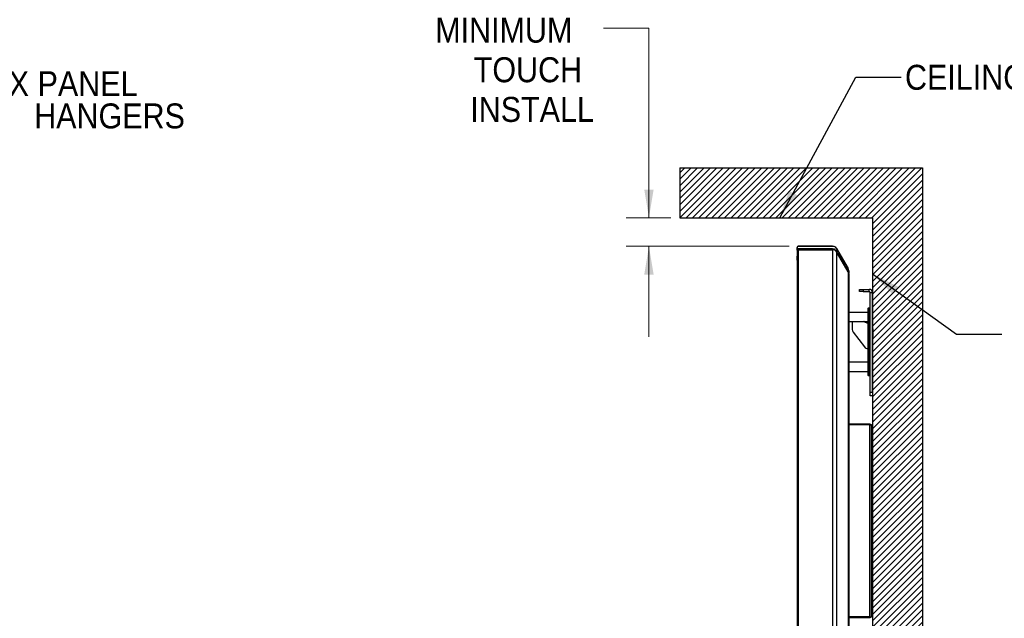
# Model space of a CAD drawing. Header units: millimetres. Extents: x 0 to 844, y -2 to 552.
# Tile 22 of 65: x 390 to 528, y 251 to 335. Entities that reach past the tile are written whole.
import ezdxf

# ---------------------------------------------------------------- set-up
doc = ezdxf.new("R2010")
doc.units = ezdxf.units.MM
doc.styles.add('SLDTEXTSTYLE0', font='GOTHIC.TTF', dxfattribs={"width": 0.913})
doc.styles.get("Standard").update_dxf_attribs({"font": 'GOTHIC.TTF'})
doc.dimstyles.new('SLDDIMSTYLE6', dxfattribs={"dimtxt": 0.18, "dimasz": 3.9624, "dimexe": 0, "dimexo": 0.0625, "dimgap": 0, "dimtad": 0, "dimtih": 1, "dimtoh": 1, "dimdec": 0, "dimrnd": 1e-09, "dimzin": 0, "dimdsep": 46, "dimtxsty": 'STANDARD', "dimsah": 1, "dimcen": 0.09, "dimadec": 0, "dimazin": 0, "dimtfac": 3.9624, "dimtdec": 0, "dimtofl": 0, "dimtmove": 0, "dimatfit": 3, "dimfxl": 1, "dimfrac": 2, "dimtolj": 1, "dimtzin": 0, "dimarcsym": 0})
doc.dimstyles.new('SLDDIMSTYLE7', dxfattribs={"dimtxt": 3.5, "dimasz": 3.9624, "dimexe": 0, "dimexo": 0.0625, "dimgap": 0.875, "dimtad": 0, "dimtih": 1, "dimtoh": 1, "dimdec": 0, "dimlfac": 10, "dimrnd": 1e-09, "dimzin": 12, "dimdsep": 46, "dimtxsty": 'SLDTEXTSTYLE0', "dimsah": 1, "dimcen": 0.09, "dimadec": 0, "dimazin": 3, "dimtfac": 1, "dimtdec": 0, "dimtmove": 0, "dimatfit": 0, "dimfxl": 1, "dimfrac": 2, "dimtolj": 1, "dimtzin": 12, "dimarcsym": 0})

# ---------------------------------------------------------------- blocks, each defined once
blk = doc.blocks.new('SW_NOTE_0_6')
at = {"color": 0, "linetype": 'Continuous', "lineweight": 0, "char_height": 3.5, "attachment_point": 1, "style": 'SLDTEXTSTYLE0'}
for s, insert in [('2X PANEL', (0.52, 1.78)), ('     HANGERS', (0.52, -2.74))]:
    blk.add_mtext(s, dxfattribs=dict(at, insert=insert))
blk = doc.blocks.new('_D_13')
at = {"color": 7, "linetype": 'Continuous', "lineweight": 0}
for p, q in [((461.47, 346.78), (460.4, 346.78)), ((460.4, 346.78), (460.4, 341.23)), ((467.93, 346.78), (469, 346.78)), ((469, 346.78), (469, 341.23)), ((460.4, 341.23), (461.47, 341.23)), ((469, 341.23), (467.93, 341.23)), ((472.19, 333.41), (478.54, 333.41)), ((478.54, 333.41), (478.54, 306.85)), ((481.6, 306.85), (475.37, 306.85)), ((498.21, 302.85), (475.37, 302.85)), ((478.54, 302.85), (478.54, 290.15))]:
    blk.add_line(p, q, dxfattribs=at)
at = {"color": 7, "linetype": 'Continuous', "lineweight": 18}
for points in [[(478.54, 306.85), (479.2, 310.81), (477.88, 310.81)], [(478.54, 302.85), (477.88, 298.88), (479.2, 298.88)]]:
    blk.add_solid(points, dxfattribs=at)
at = {"color": 7, "linetype": 'Continuous', "lineweight": 18, "char_height": 3.5, "attachment_point": 1, "style": 'SLDTEXTSTYLE0'}
for s, insert in [('1.6', (461.47, 345.7)), ('40', (464.89, 340.46)), ('MINIMUM', (448.58, 334.9)), ('TOUCH', (453.98, 329.35)), ('INSTALL', (453.49, 323.79))]:
    blk.add_mtext(s, dxfattribs=dict(at, insert=insert))

msp = doc.modelspace()

# ---------------------------------------------------------------- hatches: boundary and pattern name
at = {"linetype": 'Continuous'}
h = msp.add_hatch(dxfattribs=at)
h.set_pattern_fill('ANSI31', scale=0.2, style=0)
h.paths.add_polyline_path([(509.865603, 158.846181), (516.865603, 158.846181), (516.865603, 313.846181), (482.865603, 313.846181), (482.865603, 306.846181), (509.865603, 306.846181)], flags=0)

# ---------------------------------------------------------------- linework, layer by layer
at = {"color": 254, "linetype": 'Continuous', "lineweight": 25}
for p, q in [((482.865603, 313.846181), (516.865603, 313.846181)), ((482.865603, 313.846181), (482.865603, 306.846181)), ((516.865603, 313.846181), (516.865603, 158.846181)), ((482.865603, 306.846181), (509.865603, 306.846181)), ((509.865603, 306.846181), (509.865603, 158.846181))]:
    msp.add_line(p, q, dxfattribs=at)
at = {"color": 7, "linetype": 'Continuous', "lineweight": 25}
for p, q in [((499.323305, 302.6731), (499.323278, 302.672012)), ((499.323305, 302.30083), (499.323278, 302.299762)), ((499.323877, 302.696267), (499.323305, 302.6731)), ((499.323877, 302.324059), (499.323305, 302.30083)), ((504.288258, 302.849097), (499.473875, 302.849097)), ((499.473875, 302.374833), (499.473875, 170.253721)), ((499.473875, 302.374833), (504.288258, 302.374833)), ((499.483987, 302.474786), (499.484457, 302.424833)), ((499.484457, 302.424833), (504.288258, 302.424833)), ((499.484457, 302.424833), (499.484457, 302.40783)), ((504.288258, 302.40783), (499.484457, 302.40783)), ((504.288258, 302.424833), (504.288831, 302.474774)), ((504.288258, 302.424833), (504.288258, 302.40783)), ((504.301897, 302.407481), (504.288258, 302.40783)), ((504.288258, 302.374833), (504.288258, 170.253721)), ((504.838184, 302.531597), (506.457802, 299.726337)), ((499.339541, 300.920726), (499.297662, 300.922071)), ((499.323875, 302.224833), (499.323875, 170.403721)), ((504.838184, 302.057333), (504.838184, 170.571221)), ((506.457802, 299.252073), (504.838184, 302.057333)), ((506.457802, 299.252073), (506.457802, 173.376481)), ((506.542875, 299.0108), (506.542875, 299.033762)), ((506.542875, 298.934573), (506.542875, 299.0108)), ((506.542875, 298.934573), (506.542875, 173.693981)), ((508.065603, 296.511493), (508.065603, 296.815277)), ((508.065603, 296.815277), (508.565603, 296.815277)), ((508.565603, 296.815277), (508.565603, 296.511493)), ((508.565603, 296.815277), (509.409419, 296.815277)), ((509.409419, 296.511493), (509.409419, 296.815277)), ((508.565603, 296.511493), (508.065603, 296.511493)), ((508.565603, 296.511493), (509.409419, 296.511493)), ((509.561819, 296.359093), (509.865603, 296.359093)), ((509.561819, 282.406493), (509.561819, 296.359093)), ((509.865603, 282.406493), (509.865603, 296.359093)), ((509.308035, 294.211777), (509.258035, 294.161777)), ((509.258035, 292.941777), (509.258035, 294.161777)), ((509.308035, 294.211777), (509.308035, 292.941777)), ((509.308035, 294.211777), (509.511819, 294.211777)), ((509.511819, 292.941777), (509.511819, 294.211777)), ((509.561819, 294.161777), (509.511819, 294.211777)), ((509.258035, 293.576777), (506.542875, 293.576777)), ((509.258035, 285.956777), (509.258035, 292.941777)), ((509.308035, 292.941777), (509.258035, 292.941777)), ((509.308035, 292.941777), (509.308035, 285.956777)), ((509.511819, 292.941777), (509.308035, 292.941777)), ((509.511819, 285.956777), (509.511819, 292.941777)), ((509.561819, 292.941777), (509.511819, 292.941777)), ((506.542875, 292.306777), (509.258035, 292.306777)), ((507.021819, 292.306777), (507.021819, 291.20108)), ((509.207481, 292.010546), (508.731231, 292.285509)), ((509.925603, 291.284277), (509.865603, 291.284277)), ((509.925603, 291.284277), (509.925603, 290.154277)), ((507.152548, 290.815158), (508.736198, 288.745855)), ((509.865603, 290.154277), (509.925603, 290.154277)), ((509.24047, 288.496777), (509.258035, 288.496777)), ((509.258035, 286.591777), (506.542875, 286.591777)), ((509.258035, 284.736777), (509.258035, 285.956777)), ((509.258035, 285.956777), (509.308035, 285.956777)), ((509.308035, 285.956777), (509.308035, 284.686777)), ((509.308035, 285.956777), (509.511819, 285.956777)), ((509.511819, 284.686777), (509.511819, 285.956777)), ((509.511819, 285.956777), (509.561819, 285.956777)), ((506.542875, 285.321777), (509.258035, 285.321777)), ((509.258035, 284.736777), (509.308035, 284.686777)), ((509.511819, 284.686777), (509.308035, 284.686777)), ((509.511819, 284.686777), (509.561819, 284.736777)), ((509.561819, 282.406493), (509.865603, 282.406493)), ((509.561819, 281.906493), (509.561819, 282.406493)), ((509.865603, 281.906493), (509.561819, 281.906493)), ((509.865603, 282.406493), (509.865603, 281.906493)), ((509.524451, 277.939277), (506.542875, 277.939277)), ((506.584308, 278.770722), (506.585372, 278.771486)), ((506.600464, 278.675993), (506.584308, 278.674295)), ((506.584308, 278.60426), (506.600464, 278.602561)), ((506.585372, 278.507068), (506.584308, 278.507833)), ((506.584308, 277.820722), (506.585372, 277.821486)), ((506.600464, 277.725993), (506.584308, 277.724295)), ((506.584308, 277.65426), (506.600464, 277.652561)), ((506.585372, 277.557068), (506.584308, 277.557833)), ((509.524451, 277.817865), (506.585073, 277.817865)), ((509.524451, 277.810794), (506.586891, 277.810794)), ((509.524451, 277.939277), (509.524451, 277.817865)), ((509.524451, 250.91776), (509.524451, 277.810794)), ((509.706823, 277.756905), (509.706823, 250.971649)), ((506.584915, 255.310895), (506.600464, 255.311903)), ((506.600464, 255.336013), (506.58537, 255.333993)), ((506.600464, 255.242542), (506.597992, 255.242873)), ((509.524451, 250.91776), (506.542875, 250.91776)), ((509.524451, 250.910689), (506.542875, 250.910689)), ((509.524451, 250.789277), (506.542875, 250.789277)), ((509.524451, 250.789277), (509.524451, 250.910689))]:
    msp.add_line(p, q, dxfattribs=at)
at = {"color": 8, "linetype": 'Continuous', "lineweight": 25}
for p, q in [((499.323278, 302.299762), (499.350281, 302.298924)), ((499.323303, 302.30083), (499.350719, 302.300153)), ((504.301897, 302.407481), (504.325601, 302.373734)), ((506.468988, 299.331528), (506.420853, 299.31607)), ((506.542875, 299.0108), (506.5383, 299.010665))]:
    msp.add_line(p, q, dxfattribs=at)
at = {"color": 7, "linetype": 'Continuous', "lineweight": 25, "flags": 128}
for points in [[(499.323278, 302.672012), (499.29957, 301.709696), (499.2896, 301.304873)], [(499.323278, 302.299762), (499.299567, 301.354004), (499.2896, 300.956288)], [(504.288831, 302.84617), (503.47267, 302.846172), (502.629326, 302.846174), (501.785982, 302.846176), (500.620463, 302.846179), (499.483987, 302.846181)], [(504.288831, 302.474774), (503.47256, 302.474776), (502.629226, 302.474778), (501.785893, 302.47478), (500.620474, 302.474783), (499.483987, 302.474786)], [(504.849926, 302.137263), (504.849322, 302.137077), (504.830059, 302.131136), (504.791576, 302.119269)]]:
    msp.add_lwpolyline(points, dxfattribs=at)
at = {"color": 7, "linetype": 'Continuous', "lineweight": 25}
for centre, radius, start, end in [((499.473875, 302.699097), 0.15, 90, 180), ((499.473875, 302.224833), 0.15, 90, 180), ((504.288258, 302.214097), 0.635, 30, 90), ((504.288258, 301.739833), 0.635, 30, 90), ((505.907875, 298.934573), 0.635, 360, 30), ((509.409419, 296.359093), 0.456184, 0, 90), ((509.409419, 296.359093), 0.1524, 0, 90), ((508.651856, 292.148027), 0.15875, 60, 90), ((509.286856, 292.148027), 0.15875, 240, 259.5399911), ((507.656819, 291.20108), 0.635, 180, 217.42705136), ((509.24047, 289.131777), 0.635, 217.42705136, 270), ((506.103167, 278.639277), 0.5, 15.33239167, 28.42800409), ((506.103167, 278.639277), 0.5, 331.57199591, 344.66760833), ((506.103167, 277.689277), 0.5, 15.33239167, 28.42800409), ((506.103167, 277.689277), 0.5, 331.57199591, 344.66760833), ((506.099541, 278.639302), 0.502265, 4.18928386, 15.16829194), ((506.008463, 278.639277), 0.576909, 356.52008389, 3.47991611), ((506.099541, 278.639253), 0.502265, 344.83170806, 355.81071614), ((506.099541, 277.689302), 0.502265, 4.18928386, 15.16829194), ((506.008463, 277.689277), 0.576909, 356.52008389, 3.47991611), ((506.099541, 277.689253), 0.502265, 344.83170806, 355.81071614), ((506.103167, 255.289277), 0.5, 12.57417562, 28.4280041), ((506.535912, 255.319831), 0.066549, 14.07261952, 43.34627677), ((506.070612, 255.332435), 0.51476, 356.31587252, 3.68412748), ((506.158729, 255.301707), 0.443066, 4.44078073, 12.56959379), ((506.103167, 255.289277), 0.5, 331.5719959, 347.42582438), ((506.518527, 255.24652), 0.084374, 13.80369586, 38.7727136), ((506.143122, 255.302252), 0.458726, 344.10481426, 355.54898115), ((506.159311, 255.276769), 0.442479, 343.84052309, 355.56353165), ((506.522831, 255.165119), 0.062543, 349.40701802, 10.59298198), ((506.526232, 255.32916), 0.076212, 328.44521999, 346.91262722), ((506.147714, 255.27686), 0.454104, 4.42580776, 7.44262243)]:
    msp.add_arc(centre, radius, start, end, dxfattribs=at)
for points, knots in [([(499.483987, 302.846181), (499.466989, 302.845458), (499.434347, 302.844069), (499.389836, 302.82313), (499.351378, 302.788407), (499.32778, 302.743387), (499.325038, 302.710296), (499.323875, 302.696267)], [0, 0, 0, 0, 0.1698004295, 0.3260655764, 0.523764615, 0.7980876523, 1, 1, 1, 1]), ([(499.323875, 302.324059), (499.323875, 302.363491), (499.323875, 302.456464), (499.323875, 302.581547), (499.323875, 302.669563), (499.323875, 302.688314), (499.323875, 302.696267)], [0, 0, 0, 0, 0.2120633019, 0.4999999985, 0.7879366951, 1, 1, 1, 1]), ([(499.483987, 302.474786), (499.469891, 302.474453), (499.439445, 302.473735), (499.395717, 302.455614), (499.355999, 302.422404), (499.32893, 302.376435), (499.325511, 302.341002), (499.323875, 302.324059)], [0, 0, 0, 0, 0.141360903, 0.3053219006, 0.4943314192, 0.7581967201, 1, 1, 1, 1]), ([(499.380389, 302.336494), (499.380778, 302.339029), (499.383417, 302.356227), (499.398414, 302.378881), (499.421029, 302.401849), (499.440784, 302.414659), (499.462199, 302.423128), (499.477304, 302.424285), (499.484457, 302.424833)], [0, 0, 0, 0, 0.06190954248, 0.41994537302, 0.58780765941, 0.74116724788, 0.87743581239, 1, 1, 1, 1]), ([(499.484457, 302.40783), (499.476619, 302.407132), (499.459174, 302.405578), (499.431983, 302.392315), (499.408311, 302.372998), (499.399825, 302.355552), (499.396268, 302.348238)], [0, 0, 0, 0, 0.1859019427, 0.4137700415, 0.7542340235, 1, 1, 1, 1]), ([(504.288258, 302.424833), (504.351452, 302.417709), (504.479678, 302.403255), (504.623474, 302.318688), (504.727117, 302.222461), (504.770004, 302.153804), (504.791576, 302.119269)], [0, 0, 0, 0, 0.26963251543, 0.54710247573, 0.77219318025, 1, 1, 1, 1]), ([(504.849926, 302.508928), (504.823121, 302.551938), (504.761875, 302.650212), (504.620322, 302.763441), (504.448861, 302.834581), (504.339759, 302.842482), (504.288831, 302.84617)], [0, 0, 0, 0, 0.2548461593, 0.5822966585, 0.805020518, 1, 1, 1, 1]), ([(504.849926, 302.137263), (504.827942, 302.173302), (504.769755, 302.268689), (504.636123, 302.383142), (504.457788, 302.461658), (504.343851, 302.470503), (504.288831, 302.474774)], [0, 0, 0, 0, 0.2130553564, 0.56392109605, 0.78941660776, 1, 1, 1, 1]), ([(504.724995, 302.197332), (504.721256, 302.202539), (504.699147, 302.233326), (504.646313, 302.279423), (504.572484, 302.330932), (504.499139, 302.366362), (504.411562, 302.396386), (504.343981, 302.403223), (504.301897, 302.407481)], [0, 0, 0, 0, 0.046016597, 0.2720838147, 0.462777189, 0.6229321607, 0.7651956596, 1, 1, 1, 1]), ([(506.468988, 299.70323), (506.358774, 299.894496), (506.132284, 300.287546), (505.788851, 300.882206), (505.455178, 301.460364), (505.142186, 302.0026), (504.945646, 302.343097), (504.849926, 302.508928)], [0, 0, 0, 0, 0.2044735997, 0.4201913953, 0.6359091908, 0.8226793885, 1, 1, 1, 1]), ([(499.2896, 301.304873), (499.289565, 301.299339), (499.289428, 301.277556), (499.289358, 301.207984), (499.289376, 301.088959), (499.289532, 300.996512), (499.2896, 300.956288)], [0, 0, 0, 0, 0.1095158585, 0.4310780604, 0.7524605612, 1, 1, 1, 1]), ([(499.297662, 300.922071), (499.294205, 300.930735), (499.289697, 300.942037), (499.289618, 300.953592), (499.2896, 300.956288)], [0, 0, 0, 0, 0.7666238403, 1, 1, 1, 1]), ([(499.323875, 300.891993), (499.321178, 300.893815), (499.309016, 300.902031), (499.302631, 300.9133), (499.297662, 300.922071)], [0, 0, 0, 0, 0.2217540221, 1, 1, 1, 1]), ([(506.468988, 299.331528), (506.358775, 299.522802), (506.132291, 299.915863), (505.788869, 300.510498), (505.455612, 301.087939), (505.142615, 301.630189), (504.946063, 301.970709), (504.849926, 302.137263)], [0, 0, 0, 0, 0.2044720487, 0.4201800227, 0.6358879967, 0.8219065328, 1, 1, 1, 1]), ([(506.542875, 299.405997), (506.539892, 299.45299), (506.535196, 299.52694), (506.505834, 299.626183), (506.48131, 299.677465), (506.468988, 299.70323)], [0, 0, 0, 0, 0.46449708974, 0.73095214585, 1, 1, 1, 1]), ([(506.542875, 299.033717), (506.540732, 299.073033), (506.536911, 299.143129), (506.510559, 299.24309), (506.482902, 299.301927), (506.468988, 299.331528)], [0, 0, 0, 0, 0.3882629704, 0.6922328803, 1, 1, 1, 1]), ([(506.542875, 299.406047), (506.542875, 299.398336), (506.542875, 299.379698), (506.542875, 299.290781), (506.542875, 299.165135), (506.542875, 299.072194), (506.542875, 299.033743)], [0, 0, 0, 0, 0.2068545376, 0.499999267, 0.7931439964, 1, 1, 1, 1]), ([(509.524451, 277.939277), (509.545206, 277.937206), (509.586329, 277.933101), (509.640691, 277.901617), (509.681717, 277.85571), (509.703668, 277.804446), (509.705918, 277.770546), (509.706823, 277.756905)], [0, 0, 0, 0, 0.2139468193, 0.4238977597, 0.6370059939, 0.8539359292, 1, 1, 1, 1]), ([(509.524451, 277.817865), (509.53119, 277.817207), (509.541255, 277.816223), (509.552344, 277.811403), (509.556815, 277.808427), (509.558722, 277.807157)], [0, 0, 0, 0, 0.5373028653, 0.8025914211, 1, 1, 1, 1]), ([(509.706823, 277.756905), (509.706061, 277.760461), (509.704551, 277.767496), (509.689005, 277.779842), (509.654028, 277.7928), (509.593416, 277.804467), (509.547109, 277.808715), (509.524451, 277.810794)], [0, 0, 0, 0, 0.1353568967, 0.2677226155, 0.5225279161, 0.7663844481, 1, 1, 1, 1]), ([(509.524451, 250.91776), (509.545362, 250.918425), (509.585961, 250.919715), (509.639487, 250.928755), (509.68013, 250.941281), (509.703255, 250.955961), (509.705757, 250.96696), (509.706823, 250.971649)], [0, 0, 0, 0, 0.2142011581, 0.41587926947, 0.62445081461, 0.83988697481, 1, 1, 1, 1]), ([(509.706823, 250.971649), (509.705944, 250.958012), (509.704223, 250.931338), (509.69078, 250.893758), (509.671067, 250.861005), (509.638567, 250.82625), (509.589439, 250.795831), (509.545391, 250.791389), (509.524451, 250.789277)], [0, 0, 0, 0, 0.1468423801, 0.2872015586, 0.4212055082, 0.5490016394, 0.7855960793, 1, 1, 1, 1]), ([(509.555756, 250.919416), (509.555564, 250.919276), (509.552495, 250.917038), (509.545386, 250.914195), (509.535004, 250.91119), (509.527886, 250.910852), (509.524451, 250.910689)], [0, 0, 0, 0, 0.0234709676, 0.3751694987, 0.6985465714, 1, 1, 1, 1])]:
    msp.add_open_spline(points, degree=3, knots=knots, dxfattribs=at)

# ---------------------------------------------------------------- block references
at = {"color": 7, "linetype": 'Continuous', "lineweight": 0}
msp.add_blockref('SW_NOTE_0_6', (385.903509, 325.618421), dxfattribs=at)

# ---------------------------------------------------------------- texts
at = {"color": 7, "linetype": 'Continuous', "lineweight": 0, "insert": (514.432049, 328.291901), "char_height": 3.5, "attachment_point": 1, "style": 'SLDTEXTSTYLE0'}
msp.add_mtext('CEILING', dxfattribs=at)

# ---------------------------------------------------------------- dimensions: what is measured, and where the dimension line sits
at = {"color": 7, "linetype": 'Continuous', "lineweight": 18}
dim = msp.add_linear_dim(base=(478.542971, 306.846181), p1=(499.483987, 302.846181), p2=(482.865603, 306.846181), angle=90, text='<>\\PMINIMUM\\PTOUCH\\PINSTALL', dimstyle='SLDDIMSTYLE7', dxfattribs=at)
dim.commit()
dim.dimension.update_dxf_attribs({"geometry": '_D_13', "text_midpoint": (478.542971, 333.405992), "dimtype": 160})

# ---------------------------------------------------------------- leaders
at = {"color": 7, "linetype": 'Continuous', "lineweight": 0}
for points in [[(496.867192, 306.846181), (507.535965, 326.583333), (513.885965, 326.583333)], [(509.865603, 298.968502), (521.658772, 290.530702), (528.008772, 290.530702)]]:
    msp.add_leader(points, dimstyle='SLDDIMSTYLE6', dxfattribs=at)

doc.saveas('drawing.dxf')
